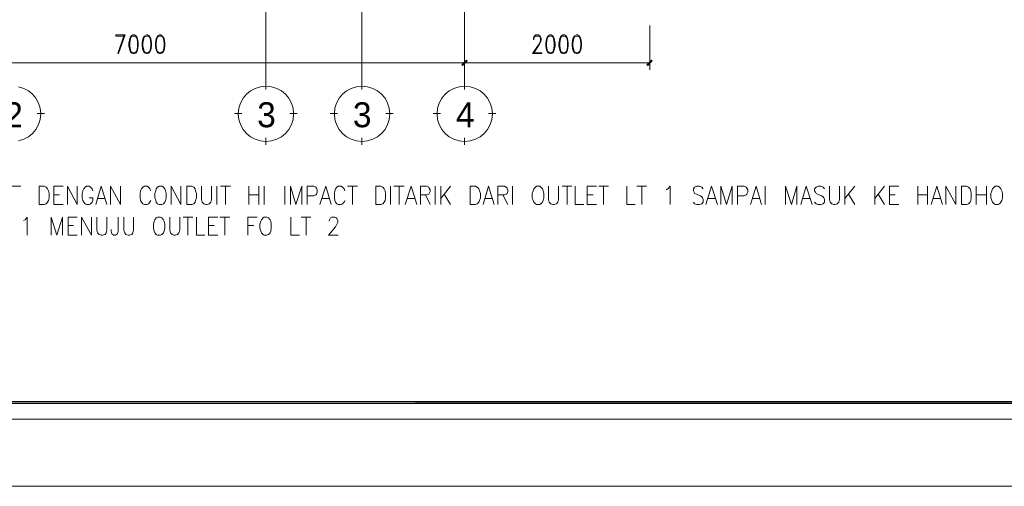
# Model space of a CAD drawing. Header units: millimetres. Extents: x 17 to 403, y 12 to 285.
# Tile 29 of 145: x 97 to 204, y 12 to 63. Entities that reach past the tile are written whole.
import ezdxf

# ---------------------------------------------------------------- set-up
doc = ezdxf.new("R2010")
doc.units = ezdxf.units.MM
for name, color, linetype in [('FILL_000000', 7, 'Continuous'), ('LINE_000000', 7, 'Continuous'), ('TEXT', 7, 'Continuous')]:
    doc.layers.add(name, color=color, linetype=linetype)

msp = doc.modelspace()

# ---------------------------------------------------------------- hatches: boundary and pattern name
at = {"layer": 'FILL_000000'}
h = msp.add_hatch(color=7, dxfattribs=at)
h.dxf.hatch_style = 1
h.paths.add_polyline_path([(145.08, 58.25), (145.16, 58.17), (145.58, 58.76), (145.08, 58.25)])
h = msp.add_hatch(color=7, dxfattribs=at)
h.dxf.hatch_style = 1
h.paths.add_polyline_path([(145.58, 58.76), (145.16, 58.17), (145.08, 58.25), (145.58, 58.76)])
h = msp.add_hatch(color=7, dxfattribs=at)
h.dxf.hatch_style = 1
h.paths.add_polyline_path([(145.16, 58.17), (145.58, 58.76), (145.67, 58.67), (145.16, 58.17)])
h = msp.add_hatch(color=7, dxfattribs=at)
h.dxf.hatch_style = 1
h.paths.add_polyline_path([(145.67, 58.67), (145.58, 58.76), (145.16, 58.17), (145.67, 58.67)])
h = msp.add_hatch(color=7, dxfattribs=at)
h.dxf.hatch_style = 1
h.paths.add_polyline_path([(165.31, 58.25), (165.4, 58.17), (165.82, 58.76), (165.31, 58.25)])
h = msp.add_hatch(color=7, dxfattribs=at)
h.dxf.hatch_style = 1
h.paths.add_polyline_path([(165.4, 58.17), (165.82, 58.76), (165.9, 58.67), (165.4, 58.17)])
h = msp.add_hatch(color=7, dxfattribs=at)
h.dxf.hatch_style = 1
h.paths.add_polyline_path([(34.8, 21.46), (34.59, 21.25), (350.52, 21.46), (34.8, 21.46)])
h = msp.add_hatch(color=7, dxfattribs=at)
h.dxf.hatch_style = 1
h.paths.add_polyline_path([(34.59, 21.25), (350.52, 21.46), (350.52, 21.25), (34.59, 21.25)])

# ---------------------------------------------------------------- linework, layer by layer
at = {"layer": 'LINE_000000', "lineweight": 0}
for p, q in [((145.37, 66.97), (145.37, 55.96)), ((123.66, 65.07), (123.66, 55.96)), ((134.15, 65.07), (134.15, 55.96)), ((145.37, 62.82), (145.37, 57.7)), ((165.61, 62.53), (165.61, 57.7)), ((145.37, 61.47), (145.37, 57.7)), ((74.51, 58.46), (145.37, 58.46)), ((165.61, 58.46), (145.37, 58.46)), ((123.66, 55.54), (123.66, 56.35)), ((134.15, 55.54), (134.15, 56.35)), ((145.37, 55.54), (145.37, 56.35)), ((98.68, 52.92), (99.48, 52.92)), ((121.03, 52.92), (120.23, 52.92)), ((126.28, 52.92), (127.08, 52.92)), ((131.49, 52.92), (130.68, 52.92)), ((136.78, 52.92), (137.58, 52.92)), ((142.75, 52.92), (141.94, 52.92)), ((148, 52.92), (148.8, 52.92)), ((123.66, 49.49), (123.66, 50.29)), ((134.15, 49.49), (134.15, 50.29)), ((145.37, 49.49), (145.37, 50.29)), ((95.8, 45), (96.9, 45)), ((118.32, 45), (118.32, 42.97)), ((118.7, 45), (119.8, 45)), ((119.25, 45), (119.25, 42.97)), ((121.79, 45), (121.79, 42.97)), ((122.89, 45), (122.89, 42.97)), ((123.49, 45), (123.49, 42.97)), ((125.73, 45), (125.73, 42.97)), ((132.59, 45), (133.69, 45)), ((133.14, 45), (133.14, 42.97)), ((137.29, 45), (137.29, 42.97)), ((137.67, 45), (138.77, 45)), ((138.22, 45), (138.22, 42.97)), ((142.16, 45), (142.16, 42.97)), ((142.79, 45), (142.79, 42.97)), ((143.85, 45), (142.79, 43.65)), ((150.62, 45), (150.62, 42.97)), ((156.04, 45), (157.1, 45)), ((156.59, 45), (156.59, 42.97)), ((160.06, 45), (161.12, 45)), ((160.57, 45), (160.57, 42.97)), ((164.21, 45), (165.27, 45)), ((164.76, 45), (164.76, 42.97)), ((178.22, 45), (178.22, 42.97)), ((186.94, 45), (186.94, 42.97)), ((188.04, 45), (186.94, 43.65)), ((190.2, 45), (190.2, 42.97)), ((191.26, 45), (190.2, 43.65)), ((194.9, 45), (194.9, 42.97)), ((195.96, 45), (195.96, 42.97)), ((201.29, 45), (201.29, 42.97)), ((202.4, 45), (202.4, 42.97)), ((100.5, 44.03), (101.13, 44.03)), ((105.28, 43.65), (106.09, 43.65)), ((121.79, 44.03), (122.89, 44.03)), ((129.84, 43.65), (130.6, 43.65)), ((139.15, 43.65), (139.91, 43.65)), ((141.1, 44.03), (141.61, 42.97)), ((143.17, 44.11), (143.85, 42.97)), ((147.62, 43.65), (148.42, 43.65)), ((149.56, 44.03), (150.11, 42.97)), ((158.79, 44.03), (159.43, 44.03)), ((172, 43.65), (172.76, 43.65)), ((176.87, 43.65), (177.63, 43.65)), ((182.33, 43.65), (183.09, 43.65)), ((187.32, 44.11), (188.04, 42.97)), ((190.58, 44.11), (191.26, 42.97)), ((191.81, 44.03), (192.45, 44.03)), ((194.9, 44.03), (195.96, 44.03)), ((196.6, 43.65), (197.36, 43.65)), ((201.29, 44.03), (202.4, 44.03)), ((100.5, 42.97), (101.52, 42.97)), ((158.79, 42.97), (159.81, 42.97)), ((191.81, 42.97), (192.83, 42.97)), ((114.64, 41.61), (115.7, 41.61)), ((115.15, 41.61), (115.15, 39.62)), ((118.62, 41.61), (119.72, 41.61)), ((119.17, 41.61), (119.17, 39.62)), ((127.51, 41.61), (128.57, 41.61)), ((128.06, 41.61), (128.06, 39.62)), ((102.07, 40.68), (102.66, 40.68)), ((117.39, 40.68), (118.03, 40.68)), ((121.71, 40.68), (122.34, 40.68)), ((102.07, 39.62), (103.04, 39.62)), ((117.39, 39.62), (118.41, 39.62))]:
    msp.add_line(p, q, dxfattribs=at)
for points in [[(16.93, 12.19), (16.93, 285.07), (402.89, 285.07), (402.89, 12.19), (16.93, 12.19)], [(32.85, 19.52), (32.85, 277.75), (395.56, 277.75), (395.56, 19.52), (32.85, 19.52)], [(109.14, 61.51), (108.92, 61.38), (108.8, 61.13), (108.71, 60.62), (108.71, 60.32), (108.8, 59.86), (108.92, 59.56), (109.14, 59.48), (109.3, 59.48), (109.52, 59.56), (109.64, 59.86), (109.73, 60.32), (109.73, 60.62), (109.64, 61.13), (109.52, 61.38), (109.3, 61.51), (109.14, 61.51)], [(110.62, 61.51), (110.36, 61.38), (110.24, 61.13), (110.15, 60.62), (110.15, 60.32), (110.24, 59.86), (110.36, 59.56), (110.62, 59.48), (110.74, 59.48), (110.96, 59.56), (111.08, 59.86), (111.17, 60.32), (111.17, 60.62), (111.08, 61.13), (110.96, 61.38), (110.74, 61.51), (110.62, 61.51)], [(112.06, 61.51), (111.84, 61.38), (111.68, 61.13), (111.59, 60.62), (111.59, 60.32), (111.68, 59.86), (111.84, 59.56), (112.06, 59.48), (112.18, 59.48), (112.39, 59.56), (112.56, 59.86), (112.61, 60.32), (112.61, 60.62), (112.56, 61.13), (112.39, 61.38), (112.18, 61.51), (112.06, 61.51)], [(154.69, 61.51), (154.47, 61.38), (154.35, 61.13), (154.26, 60.62), (154.26, 60.32), (154.35, 59.86), (154.47, 59.56), (154.69, 59.48), (154.86, 59.48), (155.07, 59.56), (155.19, 59.86), (155.28, 60.32), (155.28, 60.62), (155.19, 61.13), (155.07, 61.38), (154.86, 61.51), (154.69, 61.51)], [(156.13, 61.51), (155.91, 61.38), (155.79, 61.13), (155.7, 60.62), (155.7, 60.32), (155.79, 59.86), (155.91, 59.56), (156.13, 59.48), (156.29, 59.48), (156.51, 59.56), (156.63, 59.86), (156.72, 60.32), (156.72, 60.62), (156.63, 61.13), (156.51, 61.38), (156.29, 61.51), (156.13, 61.51)], [(157.61, 61.51), (157.35, 61.38), (157.23, 61.13), (157.14, 60.62), (157.14, 60.32), (157.23, 59.86), (157.35, 59.56), (157.61, 59.48), (157.73, 59.48), (157.95, 59.56), (158.07, 59.86), (158.16, 60.32), (158.16, 60.62), (158.07, 61.13), (157.95, 61.38), (157.73, 61.51), (157.61, 61.51)], [(145.08, 58.25), (145.16, 58.17), (145.58, 58.76), (145.08, 58.25)], [(145.58, 58.76), (145.16, 58.17), (145.08, 58.25), (145.58, 58.76)], [(145.16, 58.17), (145.58, 58.76), (145.67, 58.67), (145.16, 58.17)], [(145.67, 58.67), (145.58, 58.76), (145.16, 58.17), (145.67, 58.67)], [(165.31, 58.25), (165.4, 58.17), (165.82, 58.76), (165.31, 58.25)], [(165.4, 58.17), (165.82, 58.76), (165.9, 58.67), (165.4, 58.17)], [(126.7, 52.9), (126.64, 53.51), (126.47, 54.07), (126.19, 54.59), (125.82, 55.04), (125.37, 55.41), (124.85, 55.68), (124.29, 55.86), (123.68, 55.92), (123.07, 55.86), (122.5, 55.68), (121.98, 55.41), (121.54, 55.04), (121.17, 54.59), (120.89, 54.07), (120.71, 53.51), (120.65, 52.9), (120.71, 52.29), (120.89, 51.72), (121.17, 51.2), (121.54, 50.76), (121.98, 50.39), (122.5, 50.11), (123.07, 49.93), (123.68, 49.87), (124.29, 49.93), (124.85, 50.11), (125.37, 50.39), (125.82, 50.76), (126.19, 51.2), (126.47, 51.72), (126.64, 52.29), (126.7, 52.9)], [(137.2, 52.9), (137.14, 53.51), (136.96, 54.07), (136.69, 54.59), (136.32, 55.04), (135.87, 55.41), (135.35, 55.68), (134.79, 55.86), (134.18, 55.92), (133.57, 55.86), (133, 55.68), (132.48, 55.41), (132.04, 55.04), (131.67, 54.59), (131.39, 54.07), (131.21, 53.51), (131.15, 52.9), (131.21, 52.29), (131.39, 51.72), (131.67, 51.2), (132.04, 50.76), (132.48, 50.39), (133, 50.11), (133.57, 49.93), (134.18, 49.87), (134.79, 49.93), (135.35, 50.11), (135.87, 50.39), (136.32, 50.76), (136.69, 51.2), (136.96, 51.72), (137.14, 52.29), (137.2, 52.9)], [(148.42, 52.9), (148.36, 53.51), (148.18, 54.07), (147.9, 54.59), (147.53, 55.04), (147.09, 55.41), (146.57, 55.68), (146, 55.86), (145.39, 55.92), (144.78, 55.86), (144.22, 55.68), (143.7, 55.41), (143.25, 55.04), (142.88, 54.59), (142.6, 54.07), (142.43, 53.51), (142.37, 52.9), (142.43, 52.29), (142.6, 51.72), (142.88, 51.2), (143.25, 50.76), (143.7, 50.39), (144.22, 50.11), (144.78, 49.93), (145.39, 49.87), (146, 49.93), (146.57, 50.11), (147.09, 50.39), (147.53, 50.76), (147.9, 51.2), (148.18, 51.72), (148.36, 52.29), (148.42, 52.9)], [(98.89, 42.97), (98.89, 45), (99.44, 45), (99.65, 44.87), (99.82, 44.7), (99.91, 44.49), (99.99, 44.2), (99.99, 43.73), (99.91, 43.43), (99.82, 43.26), (99.65, 43.05), (99.44, 42.97), (98.89, 42.97)], [(112.01, 45), (111.84, 44.87), (111.68, 44.7), (111.63, 44.49), (111.55, 44.2), (111.55, 43.73), (111.63, 43.43), (111.68, 43.26), (111.84, 43.05), (112.01, 42.97), (112.31, 42.97), (112.48, 43.05), (112.61, 43.26), (112.69, 43.43), (112.78, 43.73), (112.78, 44.2), (112.69, 44.49), (112.61, 44.7), (112.48, 44.87), (112.31, 45), (112.01, 45)], [(115.02, 42.97), (115.02, 45), (115.57, 45), (115.78, 44.87), (115.95, 44.7), (115.99, 44.49), (116.08, 44.2), (116.08, 43.73), (115.99, 43.43), (115.95, 43.26), (115.78, 43.05), (115.57, 42.97), (115.02, 42.97)], [(135.68, 42.97), (135.68, 45), (136.23, 45), (136.44, 44.87), (136.61, 44.7), (136.69, 44.49), (136.74, 44.2), (136.74, 43.73), (136.69, 43.43), (136.61, 43.26), (136.44, 43.05), (136.23, 42.97), (135.68, 42.97)], [(146.01, 42.97), (146.01, 45), (146.56, 45), (146.77, 44.87), (146.94, 44.7), (147.02, 44.49), (147.11, 44.2), (147.11, 43.73), (147.02, 43.43), (146.94, 43.26), (146.77, 43.05), (146.56, 42.97), (146.01, 42.97)], [(153.25, 45), (153.12, 44.87), (152.95, 44.7), (152.87, 44.49), (152.78, 44.2), (152.78, 43.73), (152.87, 43.43), (152.95, 43.26), (153.12, 43.05), (153.25, 42.97), (153.59, 42.97), (153.71, 43.05), (153.88, 43.26), (153.97, 43.43), (154.05, 43.73), (154.05, 44.2), (153.97, 44.49), (153.88, 44.7), (153.71, 44.87), (153.59, 45), (153.25, 45)], [(199.69, 42.97), (199.69, 45), (200.24, 45), (200.45, 44.87), (200.62, 44.7), (200.7, 44.49), (200.74, 44.2), (200.74, 43.73), (200.7, 43.43), (200.62, 43.26), (200.45, 43.05), (200.24, 42.97), (199.69, 42.97)], [(203.37, 45), (203.24, 44.87), (203.07, 44.7), (202.99, 44.49), (202.9, 44.2), (202.9, 43.73), (202.99, 43.43), (203.07, 43.26), (203.24, 43.05), (203.37, 42.97), (203.71, 42.97), (203.83, 43.05), (204, 43.26), (204.09, 43.43), (204.17, 43.73), (204.17, 44.2), (204.09, 44.49), (204, 44.7), (203.83, 44.87), (203.71, 45), (203.37, 45)], [(111.84, 41.61), (111.68, 41.53), (111.55, 41.32), (111.46, 41.15), (111.38, 40.85), (111.38, 40.39), (111.46, 40.09), (111.55, 39.88), (111.68, 39.71), (111.84, 39.62), (112.14, 39.62), (112.31, 39.71), (112.48, 39.88), (112.56, 40.09), (112.61, 40.39), (112.61, 40.85), (112.56, 41.15), (112.48, 41.32), (112.31, 41.53), (112.14, 41.61), (111.84, 41.61)], [(123.49, 41.61), (123.36, 41.53), (123.19, 41.32), (123.11, 41.15), (123.02, 40.85), (123.02, 40.39), (123.11, 40.09), (123.19, 39.88), (123.36, 39.71), (123.49, 39.62), (123.78, 39.62), (123.95, 39.71), (124.12, 39.88), (124.21, 40.09), (124.25, 40.39), (124.25, 40.85), (124.21, 41.15), (124.12, 41.32), (123.95, 41.53), (123.78, 41.61), (123.49, 41.61)], [(34.8, 21.46), (34.59, 21.25), (350.52, 21.46), (34.8, 21.46)], [(34.59, 21.25), (350.52, 21.46), (350.52, 21.25), (34.59, 21.25)]]:
    msp.add_lwpolyline(points, close=True, dxfattribs=at)
for points in [[(107.27, 61.51), (108.29, 61.51), (107.57, 59.48)], [(107.27, 61.51), (107.27, 61.38), (108.2, 61.38)], [(108.2, 61.51), (107.48, 59.48), (107.57, 59.48)], [(109.01, 61.38), (108.88, 61.13), (108.8, 60.62), (108.8, 60.32), (108.88, 59.86), (109.01, 59.56)], [(109.52, 61.3), (109.3, 61.38), (109.14, 61.38), (108.92, 61.3)], [(109.43, 59.56), (109.6, 59.86), (109.64, 60.32), (109.64, 60.62), (109.6, 61.13), (109.43, 61.38)], [(110.45, 61.38), (110.32, 61.13), (110.24, 60.62), (110.24, 60.32), (110.32, 59.86), (110.45, 59.56)], [(110.96, 61.3), (110.74, 61.38), (110.62, 61.38), (110.36, 61.3)], [(110.87, 59.56), (111.04, 59.86), (111.08, 60.32), (111.08, 60.62), (111.04, 61.13), (110.87, 61.38)], [(111.89, 61.38), (111.76, 61.13), (111.68, 60.62), (111.68, 60.32), (111.76, 59.86), (111.89, 59.56)], [(112.39, 61.3), (112.18, 61.38), (112.06, 61.38), (111.84, 61.3)], [(112.35, 59.56), (112.48, 59.86), (112.56, 60.32), (112.56, 60.62), (112.48, 61.13), (112.35, 61.38)], [(152.91, 61), (152.95, 61), (152.95, 61.13), (153.03, 61.3), (153.16, 61.38), (153.46, 61.38), (153.63, 61.3), (153.67, 61.13), (153.67, 60.92), (153.63, 60.75), (153.46, 60.45), (152.82, 59.48)], [(152.91, 61), (152.91, 61.13), (152.95, 61.3), (153.03, 61.38), (153.16, 61.51), (153.46, 61.51), (153.63, 61.38), (153.67, 61.3), (153.75, 61.13), (153.75, 60.92), (153.67, 60.75), (153.54, 60.45), (152.91, 59.48)], [(154.56, 61.38), (154.39, 61.13), (154.35, 60.62), (154.35, 60.32), (154.39, 59.86), (154.56, 59.56)], [(155.07, 61.3), (154.86, 61.38), (154.69, 61.38), (154.47, 61.3)], [(154.98, 59.56), (155.11, 59.86), (155.19, 60.32), (155.19, 60.62), (155.11, 61.13), (154.98, 61.38)], [(156, 61.38), (155.87, 61.13), (155.79, 60.62), (155.79, 60.32), (155.87, 59.86), (156, 59.56)], [(156.51, 61.3), (156.29, 61.38), (156.13, 61.38), (155.91, 61.3)], [(156.42, 59.56), (156.59, 59.86), (156.63, 60.32), (156.63, 60.62), (156.59, 61.13), (156.42, 61.38)], [(157.44, 61.38), (157.31, 61.13), (157.23, 60.62), (157.23, 60.32), (157.31, 59.86), (157.44, 59.56)], [(157.95, 61.3), (157.73, 61.38), (157.61, 61.38), (157.35, 61.3)], [(157.86, 59.56), (158.03, 59.86), (158.07, 60.32), (158.07, 60.62), (158.03, 61.13), (157.86, 61.38)], [(108.92, 59.69), (109.14, 59.56), (109.3, 59.56), (109.52, 59.69)], [(110.36, 59.69), (110.62, 59.56), (110.74, 59.56), (110.96, 59.69)], [(111.84, 59.69), (112.06, 59.56), (112.18, 59.56), (112.39, 59.69)], [(152.91, 59.56), (153.84, 59.56), (153.84, 59.48), (152.82, 59.48)], [(154.47, 59.69), (154.69, 59.56), (154.86, 59.56), (155.07, 59.69)], [(155.91, 59.69), (156.13, 59.56), (156.29, 59.56), (156.51, 59.69)], [(157.35, 59.69), (157.61, 59.56), (157.73, 59.56), (157.95, 59.69)], [(96.64, 49.93), (97.21, 50.11), (97.73, 50.39), (98.17, 50.76), (98.54, 51.2), (98.82, 51.72), (99, 52.29), (99.06, 52.9), (99.06, 52.9), (99, 53.51), (98.82, 54.07), (98.54, 54.59), (98.17, 55.04), (97.73, 55.41), (97.21, 55.68), (96.64, 55.86)], [(100.5, 42.97), (100.5, 45), (101.52, 45)], [(101.98, 42.97), (101.98, 45), (103.04, 42.97), (103.04, 45)], [(104.77, 44.49), (104.69, 44.7), (104.52, 44.87), (104.35, 45), (104.06, 45), (103.93, 44.87), (103.76, 44.7), (103.67, 44.49), (103.59, 44.2), (103.59, 43.73), (103.67, 43.43), (103.76, 43.26), (103.93, 43.05), (104.06, 42.97), (104.35, 42.97), (104.52, 43.05), (104.69, 43.26), (104.77, 43.43), (104.77, 43.73), (104.35, 43.73)], [(105.07, 42.97), (105.66, 45), (106.3, 42.97)], [(106.68, 42.97), (106.68, 45), (107.78, 42.97), (107.78, 45)], [(111.08, 44.49), (111, 44.7), (110.83, 44.87), (110.7, 45), (110.41, 45), (110.24, 44.87), (110.07, 44.7), (109.98, 44.49), (109.94, 44.2), (109.94, 43.73), (109.98, 43.43), (110.07, 43.26), (110.24, 43.05), (110.41, 42.97), (110.7, 42.97), (110.83, 43.05), (111, 43.26), (111.08, 43.43)], [(113.33, 42.97), (113.33, 45), (114.38, 42.97), (114.38, 45)], [(116.63, 45), (116.63, 43.52), (116.71, 43.26), (116.88, 43.05), (117.09, 42.97), (117.26, 42.97), (117.47, 43.05), (117.64, 43.26), (117.73, 43.52), (117.73, 45)], [(126.36, 42.97), (126.36, 45), (126.96, 42.97), (127.59, 45), (127.59, 42.97)], [(128.19, 42.97), (128.19, 45), (128.91, 45), (129.12, 44.87), (129.2, 44.79), (129.29, 44.58), (129.29, 44.32), (129.2, 44.11), (129.12, 44.03), (128.91, 43.94), (128.19, 43.94)], [(129.58, 42.97), (130.22, 45), (130.81, 42.97)], [(132.29, 44.49), (132.21, 44.7), (132.04, 44.87), (131.91, 45), (131.57, 45), (131.44, 44.87), (131.28, 44.7), (131.19, 44.49), (131.15, 44.2), (131.15, 43.73), (131.19, 43.43), (131.28, 43.26), (131.44, 43.05), (131.57, 42.97), (131.91, 42.97), (132.04, 43.05), (132.21, 43.26), (132.29, 43.43)], [(138.9, 42.97), (139.53, 45), (140.17, 42.97)], [(140.55, 42.97), (140.55, 45), (141.22, 45), (141.48, 44.87), (141.52, 44.79), (141.61, 44.58), (141.61, 44.41), (141.52, 44.2), (141.48, 44.11), (141.22, 44.03), (140.55, 44.03)], [(147.4, 42.97), (148, 45), (148.63, 42.97)], [(149.01, 42.97), (149.01, 45), (149.73, 45), (149.94, 44.87), (150.03, 44.79), (150.11, 44.58), (150.11, 44.41), (150.03, 44.2), (149.94, 44.11), (149.73, 44.03), (149.01, 44.03)], [(154.56, 45), (154.56, 43.52), (154.64, 43.26), (154.81, 43.05), (155.02, 42.97), (155.19, 42.97), (155.41, 43.05), (155.57, 43.26), (155.66, 43.52), (155.66, 45)], [(157.48, 45), (157.48, 42.97), (158.41, 42.97)], [(158.79, 42.97), (158.79, 45), (159.81, 45)], [(163.11, 45), (163.11, 42.97), (164.04, 42.97)], [(167.43, 44.58), (167.6, 44.7), (167.85, 45), (167.85, 42.97)], [(171.45, 44.7), (171.32, 44.87), (171.07, 45), (170.77, 45), (170.52, 44.87), (170.39, 44.7), (170.39, 44.49), (170.48, 44.32), (170.52, 44.2), (170.69, 44.11), (171.15, 43.94), (171.32, 43.82), (171.37, 43.73), (171.45, 43.52), (171.45, 43.26), (171.32, 43.05), (171.07, 42.97), (170.77, 42.97), (170.52, 43.05), (170.39, 43.26)], [(171.75, 42.97), (172.38, 45), (173.02, 42.97)], [(173.4, 42.97), (173.4, 45), (173.99, 42.97), (174.62, 45), (174.62, 42.97)], [(175.22, 42.97), (175.22, 45), (175.94, 45), (176.15, 44.87), (176.23, 44.79), (176.32, 44.58), (176.32, 44.32), (176.23, 44.11), (176.15, 44.03), (175.94, 43.94), (175.22, 43.94)], [(176.61, 42.97), (177.25, 45), (177.84, 42.97)], [(180.47, 42.97), (180.47, 45), (181.1, 42.97), (181.69, 45), (181.69, 42.97)], [(182.12, 42.97), (182.71, 45), (183.35, 42.97)], [(184.7, 44.7), (184.57, 44.87), (184.32, 45), (184.02, 45), (183.81, 44.87), (183.64, 44.7), (183.64, 44.49), (183.73, 44.32), (183.81, 44.2), (183.94, 44.11), (184.4, 43.94), (184.57, 43.82), (184.66, 43.73), (184.7, 43.52), (184.7, 43.26), (184.57, 43.05), (184.32, 42.97), (184.02, 42.97), (183.81, 43.05), (183.64, 43.26)], [(185.25, 45), (185.25, 43.52), (185.34, 43.26), (185.5, 43.05), (185.72, 42.97), (185.89, 42.97), (186.1, 43.05), (186.27, 43.26), (186.35, 43.52), (186.35, 45)], [(191.81, 42.97), (191.81, 45), (192.83, 45)], [(196.38, 42.97), (196.98, 45), (197.61, 42.97)], [(197.99, 42.97), (197.99, 45), (199.05, 42.97), (199.05, 45)], [(97.2, 41.23), (97.37, 41.32), (97.58, 41.61), (97.58, 39.62)], [(100.2, 39.62), (100.2, 41.61), (100.84, 39.62), (101.43, 41.61), (101.43, 39.62)], [(102.07, 39.62), (102.07, 41.61), (103.04, 41.61)], [(103.51, 39.62), (103.51, 41.61), (104.61, 39.62), (104.61, 41.61)], [(105.2, 41.61), (105.2, 40.17), (105.28, 39.88), (105.45, 39.71), (105.66, 39.62), (105.83, 39.62), (106.09, 39.71), (106.21, 39.88), (106.3, 40.17), (106.3, 41.61)], [(107.53, 41.61), (107.53, 40.09), (107.44, 39.79), (107.36, 39.71), (107.23, 39.62), (107.06, 39.62), (106.93, 39.71), (106.85, 39.79), (106.76, 40.09), (106.76, 40.26)], [(108.16, 41.61), (108.16, 40.17), (108.25, 39.88), (108.37, 39.71), (108.63, 39.62), (108.75, 39.62), (109.01, 39.71), (109.14, 39.88), (109.22, 40.17), (109.22, 41.61)], [(113.16, 41.61), (113.16, 40.17), (113.24, 39.88), (113.41, 39.71), (113.62, 39.62), (113.79, 39.62), (114, 39.71), (114.17, 39.88), (114.26, 40.17), (114.26, 41.61)], [(116.08, 41.61), (116.08, 39.62), (117.01, 39.62)], [(117.39, 39.62), (117.39, 41.61), (118.41, 41.61)], [(121.71, 39.62), (121.71, 41.61), (122.72, 41.61)], [(126.41, 41.61), (126.41, 39.62), (127.34, 39.62)], [(130.6, 41.15), (130.6, 41.23), (130.68, 41.44), (130.73, 41.53), (130.89, 41.61), (131.19, 41.61), (131.36, 41.53), (131.44, 41.44), (131.53, 41.23), (131.53, 41.06), (131.44, 40.85), (131.28, 40.56), (130.51, 39.62), (131.57, 39.62)]]:
    msp.add_lwpolyline(points, dxfattribs=at)

# ---------------------------------------------------------------- texts
at = {"layer": 'TEXT'}
for s, p in [('2', (95.08, 51.43)), ('3', (122.72, 51.43)), ('3', (133.18, 51.43)), ('4', (144.44, 51.43))]:
    msp.add_text(s, height=2.73, dxfattribs=at).set_placement(p)

doc.saveas('drawing.dxf')
